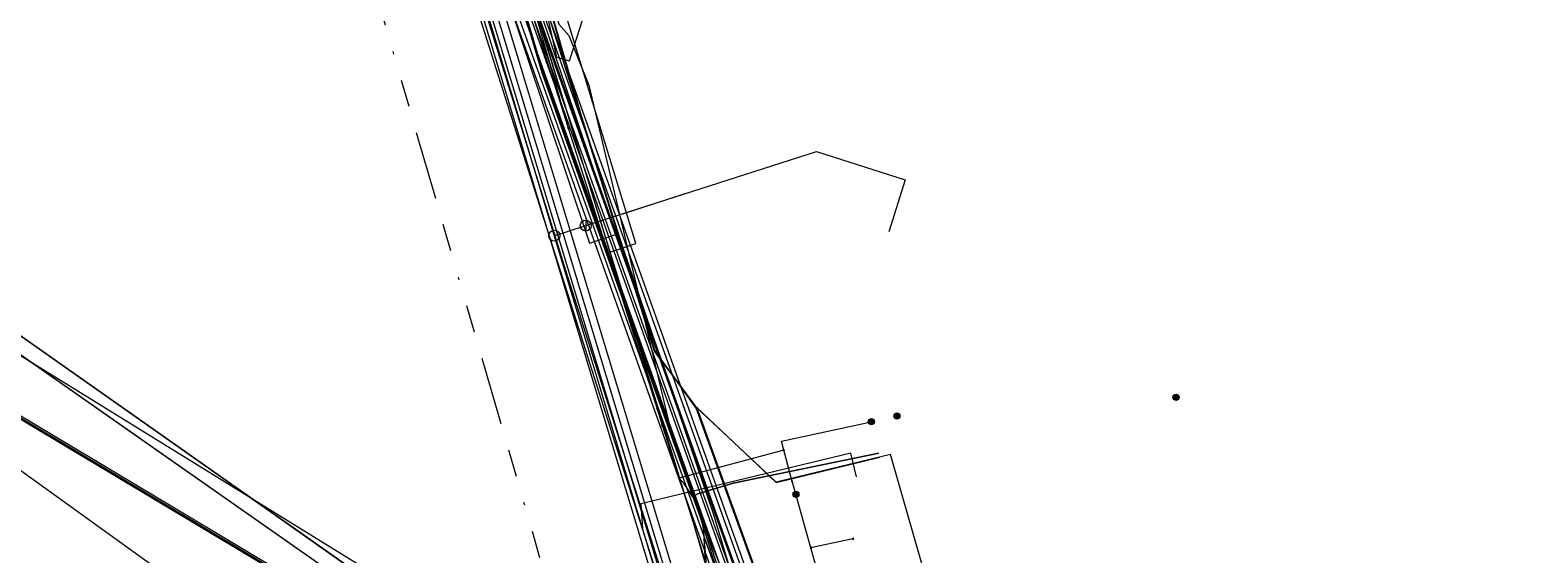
# Model space of a CAD drawing. Header units: metres. Extents: x 151922 to 154458, y 463415 to 464223.
# Tile 138 of 164: x 154259 to 154314, y 463583 to 463603. Entities that reach past the tile are written whole.
import ezdxf
from ezdxf.enums import TextEntityAlignment as Align
from ezdxf.lldxf.tags import DXFTag

# ---------------------------------------------------------------- set-up
doc = ezdxf.new("R2010")
doc.units = ezdxf.units.M
doc.linetypes.add('RI-OVERIG-SO', pattern=[17, 5, -2, 2, -2, 0, -2, 2, -2])
doc.layers.get('0').update_dxf_attribs({"lineweight": 9})
for name, color, linetype, lineweight in [('B-PV-KL-DATA-G', 90, 'KL-DATA-SO', 9), ('B-PV-KL-DATA_DUCT-G', 90, 'Continuous', 9), ('B-PV-KL-DATA_HULPSTUK-S', 90, 'Continuous', 9), ('B-PV-KL-DATA_KABELBED-G', 90, 'Continuous', 9), ('B-PV-KL-DATA_MANTELBUIS-G', 90, 'Continuous', 9), ('B-PV-KL-ET_HS-G', 10, 'KL-HS-SO', 9), ('B-PV-KL-ET_HS_MANTELBUIS-G', 10, 'Continuous', 9), ('B-PV-KL-ET_LS-G', 190, 'KL-LS-SO', 9), ('B-PV-KL-ET_LS_MANTELBUIS-G', 190, 'Continuous', 9), ('B-PV-KL-ET_MS-G', 130, 'KL-MS-SO', 9), ('B-PV-KL-ET_MS_MANTELBUIS-G', 130, 'Continuous', 9), ('B-PV-KL-GAS_LD-G', 50, 'KL-GAS_LD-SO', 9), ('B-PV-KL-GAS_LD_HULPSTUK-S', 50, 'Continuous', 9), ('B-PV-KL-GAS_LD_MANTELBUIS-G', 50, 'Continuous', 9), ('B-PV-KL-WATER-G', 170, 'KL-WATER-SO', 9), ('B-PV-KL-WATER_MANTELBUIS-G', 170, 'Continuous', 9), ('B-PV-OG-INFO-G', 7, 'Continuous', 9), ('B-PV-RI-VRIJVERVAL-G', 210, 'RI-OVERIG-SO', 9)]:
    doc.layers.add(name, color=color, linetype=linetype, lineweight=lineweight)
doc.styles.add('NLCS-ISO', font='txt')
doc.styles.get("Standard").update_dxf_attribs({"font": 'arial.ttf'})
tags = doc.linetypes.add('KL-DATA-SO', pattern='A,4,-1,[101,NLCS.SHX,S=0.5,R=0,X=0,Y=0],-1,4,-1,["D",Standard,S=1,R=0,X=-0.25,Y=-0.5],-1.5', length=12.5).pattern_tags.tags
tags[18] = DXFTag(74, 10)
tags = doc.linetypes.add('KL-GAS_LD-SO', pattern='A,4,-1,[69,NLCS.SHX,S=0.5,R=0,X=0,Y=0],-1,4,-1,["L",Standard,S=1,R=0,X=0.25,Y=-0.5],-2', length=13).pattern_tags.tags
tags[18] = DXFTag(74, 10)
tags = doc.linetypes.add('KL-HS-SO', pattern='A,4,-1,[103,NLCS.SHX,S=0.75,R=0,X=0,Y=0],-1,4,-1,["H",Standard,S=1,R=0,X=0,Y=-0.5],-2', length=13).pattern_tags.tags
tags[18] = DXFTag(74, 10)
tags = doc.linetypes.add('KL-LS-SO', pattern='A,4,-1,[103,NLCS.SHX,S=0.75,R=0,X=0,Y=0],-1,4,-1,["L",Standard,S=1,R=0,X=0,Y=-0.5],-2', length=13).pattern_tags.tags
tags[18] = DXFTag(74, 10)
tags = doc.linetypes.add('KL-MS-SO', pattern='A,4,-1,[103,NLCS.SHX,S=0.75,R=0,X=0,Y=0],-1,4,-1,["M",Standard,S=1,R=0,X=0,Y=-0.5],-2', length=13).pattern_tags.tags
tags[18] = DXFTag(74, 10)
doc.linetypes.add('KL-WATER-SO', pattern='A,7,-0.5,[168,NLCS.SHX,S=0.75,R=0,X=0.75,Y=0],-2', length=9.5)

# ---------------------------------------------------------------- blocks, each defined once
blk = doc.blocks.new('SKL-WTB_HULP_AFSLUITER-SO')
at = {"color": 0, "linetype": 'ByBlock', "lineweight": 18}
blk.add_lwpolyline([(0, 0.8), (0, -0.8)], dxfattribs=at)
blk.add_circle((0, 0), 1, dxfattribs=at)
at = {"color": 0, "linetype": 'ByBlock', "lineweight": 18, "style": 'NLCS-ISO', "flags": 1}
for tag, p in [('TYPE', (1.5, 0)), ('OMSCHRIJVING', (1.5, -3)), ('LABEL', (1.5, -1.5))]:
    blk.add_attdef(tag, p, '', height=1, dxfattribs=at)
blk = doc.blocks.new('SKL-WTB_HULP_T STUK-SO')
at = {"color": 0, "linetype": 'ByBlock', "lineweight": 18}
blk.add_circle((0, 0), 1, dxfattribs=at)
at = {"color": 0, "linetype": 'ByBlock', "lineweight": -2, "style": 'NLCS-ISO'}
blk.add_text('T', height=1, dxfattribs=at).set_placement((0, 0), align=Align.MIDDLE_CENTER)
at = {"color": 0, "linetype": 'ByBlock', "lineweight": 18, "style": 'NLCS-ISO', "flags": 1}
for tag, p in [('TYPE', (1.5, 0)), ('OMSCHRIJVING', (1.5, -3)), ('LABEL', (1.5, -1.5))]:
    blk.add_attdef(tag, p, '', height=1, dxfattribs=at)
blk = doc.blocks.new('SKL-WTB_HULP_OVERIG-SO')
at = {"color": 0, "linetype": 'ByBlock', "lineweight": 18}
for points in [[(-0.14, 0.14), (0.14, -0.14)], [(0.14, 0.14), (-0.14, -0.14)]]:
    blk.add_lwpolyline(points, dxfattribs=at)
at = {"color": 0, "linetype": 'ByBlock', "lineweight": 18, "style": 'NLCS-ISO', "flags": 1}
for tag, p in [('TYPE', (1.5, 0)), ('OMSCHRIJVING', (1.5, -3)), ('LABEL', (1.5, -1.5))]:
    blk.add_attdef(tag, p, '', height=1, dxfattribs=at)
blk = doc.blocks.new('SKL-WTB_HULP_MOF-SO')
at = {"linetype": 'ByBlock', "lineweight": 18}
h = blk.add_hatch(color=0, dxfattribs=at)
h.dxf.hatch_style = 1
h.paths.add_polyline_path([(-0.5625, 0, 1), (0.5625, 0, 1)])
at = {"color": 0, "linetype": 'ByBlock', "lineweight": 18}
blk.add_circle((0, 0), 0.5625, dxfattribs=at)
at = {"color": 0, "linetype": 'ByBlock', "lineweight": 18, "style": 'NLCS-ISO', "flags": 1}
for tag, p in [('TYPE', (1.5, 0)), ('OMSCHRIJVING', (1.5, -3)), ('LABEL', (1.5, -1.5))]:
    blk.add_attdef(tag, p, '', height=1, dxfattribs=at)

msp = doc.modelspace()

# ---------------------------------------------------------------- linework, layer by layer
at = {"layer": 'B-PV-KL-DATA-G', "ltscale": 0.5, "flags": 128}
for points in [[(154242.34, 463702.175), (154260.827, 463650.13), (154284.007, 463585.15), (154289.146, 463570.797), (154292.354, 463562.67), (154294.721, 463557.167), (154297.624, 463551.098), (154299.423, 463547.636), (154301.531, 463543.836), (154306.276, 463536.203), (154310.038, 463530.531), (154314.798, 463523.876), (154319.281, 463518.121), (154324.16, 463512.208), (154330.138, 463505.559), (154334.91, 463500.619), (154342.443, 463493.459), (154349.773, 463487.088), (154358.435, 463480.291), (154376.015, 463466.307), (154378.758, 463465.333), (154378.978, 463465.226), (154379.11, 463465.128), (154379.243, 463464.991), (154379.335, 463464.859), (154379.419, 463464.684), (154379.472, 463464.494), (154379.488, 463464.356), (154379.481, 463464.16), (154379.445, 463463.986), (154379.35, 463463.76), (154378.973, 463463.085), (154376.674, 463459.977), (154376.131, 463459.288), (154375.567, 463458.862), (154375.122, 463458.994), (154364.332, 463467.826), (154354.895, 463475.496), (154353.193, 463476.995), (154351.081, 463477.824), (154348.972, 463477.003), (154348.442, 463476.54), (154342.157, 463469.739), (154337.335, 463463.964), (154337.207, 463463.544), (154337.807, 463463.035)], [(154243.706, 463701.101), (154243.816, 463700.856), (154245.611, 463696.784), (154247.007, 463693.524), (154248.877, 463689.033), (154250.982, 463683.886), (154253.339, 463677.846), (154255.706, 463671.706), (154259.203, 463661.877), (154262.157, 463654.274), (154262.696, 463652.386), (154263.236, 463649.785), (154263.864, 463647.55), (154263.842, 463647.544), (154271.796, 463621.307), (154273.318, 463616.172), (154275.264, 463609.408), (154277.739, 463601.092), (154283.557, 463584.763), (154286.844, 463574.231), (154295.815, 463568.223)], [(154247.159, 463698.386), (154251.253, 463688.844), (154254.448, 463679.909), (154257.177, 463673.618), (154260.058, 463665.824), (154260.092, 463661.964), (154260.483, 463658.99), (154259.908, 463656.458), (154259.922, 463656.158), (154273.302, 463610.992), (154278.613, 463593.854), (154295.268, 463541.428), (154301.751, 463524.933), (154304.199, 463520.152), (154306.001, 463517.204), (154307.289, 463514.814), (154309.336, 463512.823), (154322.361, 463501.415), (154322.946, 463500.992), (154326.319, 463500.004), (154331.548, 463494.543), (154339.94, 463485.621), (154344.549, 463481.969), (154349.362, 463478.125), (154348.81, 463477.138), (154348.372, 463476.612), (154342.235, 463469.971), (154337.245, 463464.013), (154337.09, 463463.513), (154337.337, 463463.051), (154337.903, 463462.587), (154338.025, 463461.314), (154350.801, 463450.546), (154352.003, 463449.387)], [(154370.5, 463527.4), (154369.7, 463527.5), (154369, 463527.6), (154363.5, 463531.7), (154361.4, 463533), (154357.8, 463534.7), (154341.8, 463541.2), (154337, 463543.6), (154336.1, 463544.1), (154314.6, 463556.5), (154290, 463570.6), (154283.4, 463588.8), (154281.9, 463590.9), (154279.2, 463599.5), (154275.7, 463611.6), (154268.8, 463634.2), (154262.8, 463651.8), (154260, 463659.9), (154259.7, 463660.3), (154259.4, 463660.5), (154257.3, 463667.1), (154256.4, 463670), (154253.7, 463678.4)], [(154370.47, 463527.37), (154369.74, 463527.48), (154369.02, 463527.59), (154363.5, 463531.68), (154361.43, 463533.04), (154357.85, 463534.74), (154341.8, 463541.18), (154336.97, 463543.6), (154336.1, 463544.1), (154314.63, 463556.46), (154289.99, 463570.64), (154283.42, 463588.81), (154281.88, 463590.89), (154279.18, 463599.52), (154275.68, 463611.57), (154271.22, 463626.36), (154268.83, 463634.16), (154262.83, 463651.78), (154259.95, 463659.87), (154259.74, 463660.28), (154259.39, 463660.51), (154255.98, 463659.31), (154248.67, 463655.85), (154248.29, 463656.92), (154248.3, 463659.2), (154246.17, 463665.12), (154245.83, 463665.44), (154245.26, 463665.48), (154242.15, 463664.39), (154241.73, 463664.28), (154241.46, 463664.51), (154240.91, 463665.75), (154240.5, 463666.13), (154239.93, 463666.18), (154232.58, 463663.5), (154231.74, 463662.92), (154231.62, 463662.16), (154231.91, 463661.33), (154235.481, 463649.427), (154210.89, 463642.54)], [(154283.419, 463588.804), (154281.875, 463590.885), (154279.176, 463599.516), (154275.679, 463611.567), (154268.83, 463634.165), (154262.827, 463651.782), (154259.954, 463659.867), (154259.738, 463660.28), (154259.394, 463660.509)], [(154261.863, 463655.156), (154262.204, 463654.29), (154262.745, 463652.398), (154263.285, 463649.797), (154263.926, 463647.516), (154263.905, 463647.51), (154271.844, 463621.321), (154273.366, 463616.186), (154275.312, 463609.422), (154277.787, 463601.106), (154283.604, 463584.777), (154284.946, 463580.585), (154284.963, 463580.549), (154285.056, 463580.469), (154285.111, 463580.39), (154286.697, 463575.224), (154286.638, 463575.074)], [(154243.618, 463602.026), (154244.932, 463600.823), (154243.166, 463598.399), (154252.499, 463591.418), (154258.516, 463586.614), (154274.689, 463574.972)], [(154370.468, 463527.369), (154369.743, 463527.484), (154369.015, 463527.593), (154363.503, 463531.679), (154361.432, 463533.044), (154357.845, 463534.739), (154341.796, 463541.181), (154336.971, 463543.599), (154336.099, 463544.102), (154314.625, 463556.459), (154289.987, 463570.638), (154283.419, 463588.814)], [(154283.419, 463588.814), (154286.326, 463586.076), (154290.127, 463586.999)], [(154336.488, 463550.364), (154294.581, 463572.943), (154290.52, 463587.095), (154286.33, 463586.08), (154283.42, 463588.81), (154289.99, 463570.64), (154314.63, 463556.46), (154336.1, 463544.1), (154336.97, 463543.6), (154341.8, 463541.18), (154357.85, 463534.74), (154361.43, 463533.04), (154363.5, 463531.68), (154369.02, 463527.59), (154369.74, 463527.48), (154370.47, 463527.37), (154370.94, 463526.97), (154371.41, 463526.56), (154394.49, 463508.03), (154389.73, 463502.1), (154387.44, 463504.37)]]:
    msp.add_lwpolyline(points, dxfattribs=at)
at = {"layer": 'B-PV-KL-DATA_DUCT-G', "ltscale": 0.5, "flags": 128}
for points in [[(154278.366, 463602.858), (154278.731, 463602.443), (154279.469, 463600.623), (154282.387, 463588.325), (154283.308, 463585.544), (154283.53, 463584.889)], [(154290.09, 463587.15), (154284.752, 463586.047), (154283.428, 463585.652), (154283.308, 463585.544), (154283.53, 463584.889)], [(154283.53, 463584.889), (154288.12, 463573.37), (154288.702, 463572.214), (154289.518, 463571.546), (154295.764, 463567.353), (154337.578, 463543.546), (154339.755, 463542.446), (154340.799, 463542.12), (154344.256, 463542.038), (154344.647, 463541.916), (154344.791, 463541.54), (154344.606, 463540.555), (154345.047, 463540.207), (154364.06, 463530.133), (154364.255, 463530.78), (154364.933, 463531.227), (154365.268, 463531.2), (154365.343, 463531.946)]]:
    msp.add_lwpolyline(points, dxfattribs=at)
at = {"layer": 'B-PV-KL-DATA_KABELBED-G', "ltscale": 0.5, "flags": 128}
for points in [[(154242.714, 463701.949), (154242.767, 463701.832), (154246.618, 463692.984), (154249.54, 463685.436), (154250.998, 463681.765), (154253.45, 463675.328), (154253.734, 463674.521), (154254.148, 463673.345), (154254.48, 463672.4), (154257.275, 463664.461), (154257.67, 463663.32), (154258.494, 463660.985), (154260.364, 463655.597), (154265.683, 463639.883), (154270.552, 463624.857), (154271.659, 463621.52), (154272.947, 463617.286), (154273.159, 463616.57), (154278.683, 463599.138), (154278.71, 463599.054)], [(154139.825, 463676.317), (154140.308, 463675.998), (154163.942, 463659.089), (154227.071, 463613.697), (154256.071, 463592.315), (154283.61, 463575.304), (154287.082, 463573.159)], [(154259.149, 463665.837), (154259.438, 463665.241), (154259.542, 463664.673), (154259.557, 463663.785), (154259.947, 463662.066), (154260.109, 463660.978), (154262.99, 463653.059), (154268.038, 463638.256), (154268.255, 463637.253), (154270.059, 463631.707), (154271.431, 463626.988), (154271.567, 463626.044), (154271.558, 463625.342), (154272.791, 463621.241), (154273.158, 463620.435), (154276.068, 463611.102), (154278.366, 463602.858), (154278.731, 463602.443), (154279.469, 463600.623), (154282.387, 463588.325), (154283.308, 463585.544)], [(154277.398, 463603.617), (154277.813, 463603.721), (154278.279, 463601.65), (154278.758, 463601.509), (154282.444, 463613.079), (154286.82, 463627.221), (154287.842, 463630.365)], [(154277.398, 463603.617), (154278.683, 463599.138), (154278.708, 463599.053)], [(154278.71, 463599.054), (154281.969, 463588.769)], [(154281.969, 463588.769), (154282.159, 463588.168)], [(154282.159, 463588.168), (154282.774, 463586.229)], [(154286.609, 463587.257), (154286.521, 463587.584), (154289.815, 463588.3)], [(154286.609, 463587.257), (154282.774, 463586.229)], [(154286.919, 463586.11), (154286.609, 463587.257)], [(154283.308, 463585.544), (154283.428, 463585.652), (154284.752, 463586.047), (154290.09, 463587.15)], [(154268.396, 463546.975), (154269.663, 463548.503), (154270.862, 463549.608), (154273.391, 463552.249), (154275.682, 463555.1), (154277.718, 463558.138), (154279.484, 463561.341), (154280.966, 463564.684), (154282.153, 463568.143), (154283.037, 463571.692), (154283.61, 463575.304), (154283.823, 463577.829), (154283.884, 463580.363), (154283.793, 463582.896), (154283.681, 463584.251), (154283.641, 463584.525), (154283.579, 463584.795), (154283.495, 463585.058), (154283.39, 463585.315), (154283.265, 463585.561), (154283.119, 463585.797), (154282.956, 463586.02), (154282.774, 463586.229)], [(154282.774, 463586.229), (154283.29, 463584.603), (154283.793, 463582.896), (154286.295, 463574.392), (154286.342, 463574.211), (154286.405, 463574.036), (154286.484, 463573.866), (154286.577, 463573.705), (154286.685, 463573.552), (154286.805, 463573.409), (154286.938, 463573.278), (154287.082, 463573.159)], [(154287.603, 463583.687), (154287.603, 463583.687), (154286.938, 463586.042), (154286.919, 463586.11)], [(154283.308, 463585.544), (154283.53, 463584.889)], [(154283.53, 463584.889), (154288.12, 463573.37), (154288.702, 463572.214), (154289.518, 463571.546), (154295.764, 463567.353), (154337.578, 463543.546), (154339.755, 463542.446), (154340.799, 463542.12), (154344.256, 463542.038), (154344.647, 463541.916), (154344.791, 463541.54), (154344.606, 463540.555), (154345.047, 463540.207)], [(154269.663, 463548.503), (154270.301, 463549.119), (154270.83, 463549.63), (154272.268, 463551.02), (154274.649, 463553.751), (154276.786, 463556.676), (154278.665, 463559.773), (154280.272, 463563.02), (154281.594, 463566.392), (154282.623, 463569.866), (154283.35, 463573.415), (154283.573, 463575.327), (154283.771, 463577.013), (154283.881, 463580.634), (154283.681, 463584.251)], [(154289.144, 463584.01), (154287.603, 463583.687), (154287.602, 463583.687)], [(154292.751, 463570.548), (154290.71, 463571.709), (154289.055, 463578.546), (154287.603, 463583.687)]]:
    msp.add_lwpolyline(points, dxfattribs=at)
at = {"layer": 'B-PV-KL-DATA_MANTELBUIS-G', "ltscale": 0.5, "flags": 128}
msp.add_lwpolyline([(154269.663, 463548.503), (154270.301, 463549.119), (154270.83, 463549.63), (154272.268, 463551.02), (154274.649, 463553.751), (154276.786, 463556.676), (154278.665, 463559.773), (154280.272, 463563.02), (154281.594, 463566.392), (154282.623, 463569.866), (154283.35, 463573.415), (154283.573, 463575.327), (154283.771, 463577.013), (154283.881, 463580.634), (154283.681, 463584.251)], dxfattribs=at)
at = {"layer": 'B-PV-KL-ET_HS-G', "ltscale": 0.5, "flags": 128}
for points in [[(154369.424, 463516.11), (154359.848, 463523.678), (154343.068, 463537.206), (154342.417, 463537.468), (154341.505, 463537.674), (154337.178, 463539.081), (154331.322, 463542.994), (154305.261, 463561.039), (154290.648, 463570.565), (154277.335, 463579.49), (154277.104, 463579.836), (154276.903, 463580.013), (154276.553, 463580.065), (154276.06, 463579.99), (154273.224, 463579.13), (154272.877, 463579.155), (154270.754, 463580.444), (154268.604, 463582.548), (154255.632, 463590.303), (154243.319, 463598.612), (154163.218, 463658.07), (154161.801, 463659.632), (154145.308, 463670.812), (154139.775, 463674.723), (154133.833, 463678.895), (154092.327, 463706.377), (154091.899, 463706.648)], [(154092.685, 463706.02), (154133.777, 463678.813), (154145.252, 463670.73), (154161.735, 463659.556), (154163.15, 463657.996), (154243.261, 463598.53), (154255.578, 463590.219), (154268.542, 463582.468), (154270.692, 463580.364), (154272.845, 463579.057), (154273.236, 463579.028), (154276.082, 463579.892), (154276.553, 463579.963), (154276.859, 463579.919), (154277.028, 463579.77), (154277.263, 463579.418), (154290.524, 463570.527), (154305.199, 463560.961), (154331.257, 463542.925), (154337.134, 463538.991), (154341.497, 463537.574), (154342.387, 463537.372), (154343.016, 463537.118), (154359.786, 463523.6), (154363.01, 463521.034), (154365.145, 463518.911), (154370.059, 463513.738), (154375.135, 463507.736), (154376.375, 463507.248), (154376.758, 463504.926), (154378.726, 463503.04), (154376.099, 463500), (154355.244, 463474.906), (154357.016, 463473.41)], [(154094.797, 463704.682), (154133.805, 463678.854), (154139.746, 463674.682), (154145.28, 463670.771), (154161.768, 463659.594), (154163.184, 463658.033), (154243.29, 463598.571), (154255.605, 463590.261), (154268.573, 463582.508), (154270.723, 463580.404), (154272.861, 463579.106), (154273.23, 463579.079), (154276.071, 463579.941), (154276.553, 463580.014), (154276.881, 463579.966), (154277.066, 463579.803), (154277.299, 463579.454), (154290.586, 463570.546), (154305.23, 463561), (154331.301, 463542.955), (154337.156, 463539.036), (154341.501, 463537.624), (154342.402, 463537.42), (154343.042, 463537.162), (154359.817, 463523.639), (154363.043, 463521.071), (154365.181, 463518.946), (154370.096, 463513.771), (154375.167, 463507.775), (154376.418, 463507.276), (154376.801, 463504.954), (154378.795, 463503.043), (154376.165, 463500), (154356.46, 463476.29), (154355.3, 463475.5), (154353.9, 463475.46), (154352.27, 463475.33), (154350.94, 463474.39), (154348.45, 463471.48)], [(154241.365, 463702.942), (154241.537, 463702.467), (154260.207, 463649.909), (154283.387, 463584.929), (154288.529, 463570.565), (154291.744, 463562.419), (154294.12, 463556.893), (154297.033, 463550.805), (154298.842, 463547.322), (154300.963, 463543.503), (154305.722, 463535.847), (154309.494, 463530.158), (154314.27, 463523.48), (154318.766, 463517.709), (154323.658, 463511.775), (154329.673, 463505.091), (154358.01, 463479.786), (154375.64, 463465.775), (154378.498, 463464.736), (154378.792, 463464.447), (154378.761, 463464.039), (154378.427, 463463.439), (154376.11, 463460.308), (154373.845, 463457.435), (154373.557, 463456.491), (154373.984, 463455.602), (154377.652, 463452.168), (154379.425, 463450.642)], [(154241.662, 463702.708), (154241.725, 463702.535), (154260.395, 463649.976), (154283.575, 463584.996), (154288.716, 463570.635), (154291.929, 463562.495), (154294.302, 463556.976), (154297.212, 463550.894), (154299.018, 463547.417), (154301.135, 463543.604), (154305.89, 463535.955), (154309.659, 463530.271), (154314.43, 463523.6), (154318.922, 463517.834), (154323.81, 463511.906), (154329.814, 463505.233), (154358.139, 463479.939), (154375.763, 463465.933), (154378.607, 463464.909), (154378.998, 463464.525), (154378.957, 463463.98), (154378.595, 463463.33), (154376.269, 463460.187), (154374.025, 463457.341), (154373.771, 463456.507), (154374.148, 463455.722), (154377.789, 463452.313), (154379.539, 463450.768), (154379.661, 463450.531)], [(154241.958, 463702.475), (154260.583, 463650.043), (154283.763, 463585.063), (154288.903, 463570.705), (154292.114, 463562.571), (154294.484, 463557.059), (154297.391, 463550.983), (154299.194, 463547.512), (154301.307, 463543.705), (154306.058, 463536.063), (154309.824, 463530.384), (154314.59, 463523.72), (154319.078, 463517.959), (154323.962, 463512.037), (154329.955, 463505.375), (154358.268, 463480.092), (154375.886, 463466.091), (154378.716, 463465.082), (154379.204, 463464.603), (154379.153, 463463.921), (154378.763, 463463.221), (154376.428, 463460.066), (154374.205, 463457.247), (154373.985, 463456.523), (154374.312, 463455.842), (154377.926, 463452.458), (154379.902, 463450.667)], [(154242.106, 463702.359), (154260.677, 463650.077), (154283.857, 463585.097), (154288.997, 463570.741), (154292.206, 463562.609), (154294.576, 463557.101), (154297.481, 463551.027), (154299.282, 463547.56), (154301.393, 463543.755), (154306.142, 463536.117), (154309.906, 463530.44), (154314.67, 463523.78), (154319.156, 463518.021), (154324.038, 463512.103), (154330.025, 463505.445), (154358.332, 463480.168), (154375.948, 463466.169), (154378.667, 463465.206), (154379.26, 463464.624), (154379.198, 463463.795), (154378.838, 463463.154), (154376.51, 463460.007), (154374.188, 463457.063), (154374.006, 463456.476), (154374.264, 463455.914), (154378.397, 463452.152), (154381.359, 463449.959)], [(154242.4, 463702.128), (154260.865, 463650.144), (154284.045, 463585.164), (154289.184, 463570.811), (154292.391, 463562.685), (154294.758, 463557.184), (154297.66, 463551.116), (154299.458, 463547.655), (154301.565, 463543.856), (154306.31, 463536.225), (154310.071, 463530.553), (154314.83, 463523.9), (154319.312, 463518.146), (154324.19, 463512.234), (154330.166, 463505.587), (154358.461, 463480.321), (154376.071, 463466.327), (154378.775, 463465.38), (154379.466, 463464.702), (154379.394, 463463.736), (154379.006, 463463.045), (154376.669, 463459.886), (154374.368, 463456.968), (154374.22, 463456.49), (154374.429, 463456.034), (154378.526, 463452.305), (154381.418, 463450.023)], [(154242.694, 463701.896), (154261.053, 463650.211), (154284.233, 463585.231), (154289.371, 463570.881), (154292.576, 463562.761), (154294.94, 463557.267), (154297.839, 463551.205), (154299.634, 463547.75), (154301.737, 463543.957), (154306.478, 463536.333), (154310.236, 463530.666), (154314.99, 463524.02), (154319.468, 463518.271), (154324.342, 463512.365), (154330.307, 463505.729), (154358.59, 463480.474), (154376.196, 463466.483), (154378.883, 463465.554), (154379.672, 463464.78), (154379.59, 463463.677), (154379.174, 463462.936), (154376.828, 463459.765), (154374.548, 463456.873), (154374.434, 463456.504), (154374.594, 463456.154), (154378.655, 463452.458), (154381.561, 463450.217)]]:
    msp.add_lwpolyline(points, dxfattribs=at)
at = {"layer": 'B-PV-KL-ET_HS_MANTELBUIS-G', "ltscale": 0.5, "flags": 128}
for points in [[(154241.141, 463703.118), (154241.395, 463702.417), (154260.065, 463649.859), (154283.245, 463584.878), (154288.388, 463570.512), (154291.605, 463562.361), (154293.984, 463556.832), (154296.899, 463550.737), (154298.709, 463547.252), (154300.833, 463543.426), (154305.595, 463535.766), (154309.371, 463530.072), (154314.149, 463523.391), (154318.649, 463517.615), (154323.545, 463511.678), (154329.566, 463504.984), (154357.913, 463479.671), (154375.544, 463465.66), (154376.29, 463466.6)], [(154376.29, 463466.6), (154358.687, 463480.589), (154330.414, 463505.836), (154324.455, 463512.462), (154319.585, 463518.365), (154315.111, 463524.109), (154310.359, 463530.752), (154306.605, 463536.414), (154301.867, 463544.034), (154299.767, 463547.82), (154297.973, 463551.273), (154295.076, 463557.328), (154292.715, 463562.819), (154289.512, 463570.934), (154284.375, 463585.282), (154261.195, 463650.261), (154242.916, 463701.722)], [(154322.675, 463501.771), (154309.631, 463513.129), (154308.164, 463514.668), (154307.665, 463515.404), (154306.344, 463517.421), (154304.632, 463520.317), (154301.98, 463525.955), (154299.405, 463532.306), (154296.826, 463539.054), (154295.781, 463541.631), (154293.211, 463549.778), (154288.451, 463564.231), (154284.847, 463575.252), (154260.345, 463656.295)], [(154259.579, 463656.063), (154284.083, 463575.012), (154287.691, 463563.981), (154292.449, 463549.532), (154295.027, 463541.359), (154296.082, 463538.76), (154298.661, 463532.012), (154301.246, 463525.635), (154303.924, 463519.943), (154305.664, 463516.999), (154306.999, 463514.96), (154307.54, 463514.164), (154309.077, 463512.551), (154322.151, 463501.167)], [(154276.31, 463604.315), (154279.491, 463594.833), (154280.439, 463595.151), (154277.258, 463604.633), (154276.31, 463604.315)], [(154277.292, 463604.138), (154280.238, 463594.503), (154281.186, 463594.825), (154278.24, 463604.46), (154277.292, 463604.138)]]:
    msp.add_lwpolyline(points, dxfattribs=at)
at = {"layer": 'B-PV-KL-ET_LS-G', "ltscale": 0.5, "flags": 128}
msp.add_lwpolyline([(154275.531, 463610.845), (154280.712, 463594.664), (154284.034, 463584.896), (154284.67, 463582.79)], dxfattribs=at)
at = {"layer": 'B-PV-KL-ET_LS_MANTELBUIS-G', "ltscale": 0.5, "flags": 128}
for points in [[(154241.141, 463703.118), (154241.395, 463702.417), (154260.065, 463649.859), (154283.245, 463584.878), (154288.388, 463570.512), (154291.605, 463562.361), (154293.984, 463556.832), (154296.899, 463550.737), (154298.709, 463547.252), (154300.833, 463543.426), (154305.595, 463535.766), (154309.371, 463530.072), (154314.149, 463523.391), (154318.649, 463517.615), (154323.545, 463511.678), (154329.566, 463504.984), (154357.913, 463479.671), (154375.544, 463465.66), (154376.29, 463466.6)], [(154376.29, 463466.6), (154358.687, 463480.589), (154330.414, 463505.836), (154324.455, 463512.462), (154319.585, 463518.365), (154315.111, 463524.109), (154310.359, 463530.752), (154306.605, 463536.414), (154301.867, 463544.034), (154299.767, 463547.82), (154297.973, 463551.273), (154295.076, 463557.328), (154292.715, 463562.819), (154289.512, 463570.934), (154284.375, 463585.282), (154261.195, 463650.261), (154242.916, 463701.722)], [(154322.675, 463501.771), (154309.631, 463513.129), (154308.164, 463514.668), (154307.665, 463515.404), (154306.344, 463517.421), (154304.632, 463520.317), (154301.98, 463525.955), (154299.405, 463532.306), (154296.826, 463539.054), (154295.781, 463541.631), (154293.211, 463549.778), (154288.451, 463564.231), (154284.847, 463575.252), (154260.345, 463656.295)], [(154259.579, 463656.063), (154284.083, 463575.012), (154287.691, 463563.981), (154292.449, 463549.532), (154295.027, 463541.359), (154296.082, 463538.76), (154298.661, 463532.012), (154301.246, 463525.635), (154303.924, 463519.943), (154305.664, 463516.999), (154306.999, 463514.96), (154307.54, 463514.164), (154309.077, 463512.551), (154322.151, 463501.167)], [(154276.31, 463604.315), (154279.491, 463594.833), (154280.439, 463595.151), (154277.258, 463604.633), (154276.31, 463604.315)], [(154277.292, 463604.138), (154280.238, 463594.503), (154281.186, 463594.825), (154278.24, 463604.46), (154277.292, 463604.138)]]:
    msp.add_lwpolyline(points, dxfattribs=at)
at = {"layer": 'B-PV-KL-ET_MS-G', "ltscale": 0.5, "flags": 128}
for points in [[(154243.421, 463701.325), (154246.368, 463695.069), (154253.441, 463676.81), (154263.909, 463647.569), (154286.338, 463574.692), (154320.173, 463552.034), (154338.842, 463539.345), (154340.063, 463538.492), (154342.377, 463536.99), (154344.301, 463535.656), (154344.612, 463535.479), (154345.279, 463535.239), (154345.631, 463535.179), (154346.759, 463535.149), (154347.941, 463535.171), (154348.685, 463535.081), (154349.377, 463534.809), (154367.402, 463520.76)], [(154375.402, 463452.836), (154378.388, 463455.94), (154378.495, 463456.188), (154378.495, 463456.47), (154378.289, 463456.961), (154369.233, 463464.813), (154360.83, 463471.858), (154352.542, 463477.609), (154349.454, 463478.211), (154344.627, 463482.066), (154340.024, 463485.714), (154331.639, 463494.629), (154326.387, 463500.115), (154323.037, 463501.135), (154322.493, 463501.561), (154309.424, 463512.912), (154307.946, 463514.491), (154307.432, 463515.249), (154306.106, 463517.273), (154304.384, 463520.186), (154301.723, 463525.843), (154299.145, 463532.203), (154296.566, 463538.951), (154295.517, 463541.536), (154292.944, 463549.692), (154288.185, 463564.143), (154284.579, 463575.168), (154260.077, 463656.214), (154260.037, 463656.458), (154260.61, 463658.985), (154260.381, 463660.725)], [(154260.186, 463660.676), (154260.407, 463658.994), (154259.833, 463656.465), (154259.848, 463656.145), (154284.388, 463575.108), (154287.995, 463564.081), (154292.753, 463549.63), (154295.329, 463541.468), (154296.38, 463538.878), (154298.959, 463532.129), (154301.54, 463525.763), (154304.207, 463520.092), (154305.936, 463517.167), (154307.265, 463515.138), (154307.79, 463514.365), (154309.285, 463512.768), (154322.314, 463501.356), (154322.913, 463500.924), (154326.279, 463499.938), (154331.494, 463494.491), (154339.889, 463485.566), (154344.502, 463481.91), (154349.329, 463478.055), (154352.462, 463477.421), (154360.708, 463471.699), (154368.862, 463464.863), (154370.094, 463463.465), (154370.033, 463463.234), (154366.787, 463460.074)]]:
    msp.add_lwpolyline(points, dxfattribs=at)
at = {"layer": 'B-PV-KL-ET_MS_MANTELBUIS-G', "ltscale": 0.5, "flags": 128}
for points in [[(154241.141, 463703.118), (154241.395, 463702.417), (154260.065, 463649.859), (154283.245, 463584.878), (154288.388, 463570.512), (154291.605, 463562.361), (154293.984, 463556.832), (154296.899, 463550.737), (154298.709, 463547.252), (154300.833, 463543.426), (154305.595, 463535.766), (154309.371, 463530.072), (154314.149, 463523.391), (154318.649, 463517.615), (154323.545, 463511.678), (154329.566, 463504.984), (154357.913, 463479.671), (154375.544, 463465.66), (154376.29, 463466.6)], [(154376.29, 463466.6), (154358.687, 463480.589), (154330.414, 463505.836), (154324.455, 463512.462), (154319.585, 463518.365), (154315.111, 463524.109), (154310.359, 463530.752), (154306.605, 463536.414), (154301.867, 463544.034), (154299.767, 463547.82), (154297.973, 463551.273), (154295.076, 463557.328), (154292.715, 463562.819), (154289.512, 463570.934), (154284.375, 463585.282), (154261.195, 463650.261), (154242.916, 463701.722)], [(154322.675, 463501.771), (154309.631, 463513.129), (154308.164, 463514.668), (154307.665, 463515.404), (154306.344, 463517.421), (154304.632, 463520.317), (154301.98, 463525.955), (154299.405, 463532.306), (154296.826, 463539.054), (154295.781, 463541.631), (154293.211, 463549.778), (154288.451, 463564.231), (154284.847, 463575.252), (154260.345, 463656.295)], [(154259.579, 463656.063), (154284.083, 463575.012), (154287.691, 463563.981), (154292.449, 463549.532), (154295.027, 463541.359), (154296.082, 463538.76), (154298.661, 463532.012), (154301.246, 463525.635), (154303.924, 463519.943), (154305.664, 463516.999), (154306.999, 463514.96), (154307.54, 463514.164), (154309.077, 463512.551), (154322.151, 463501.167)], [(154276.31, 463604.315), (154279.491, 463594.833), (154280.439, 463595.151), (154277.258, 463604.633), (154276.31, 463604.315)], [(154277.292, 463604.138), (154280.238, 463594.503), (154281.186, 463594.825), (154278.24, 463604.46), (154277.292, 463604.138)]]:
    msp.add_lwpolyline(points, dxfattribs=at)
at = {"layer": 'B-PV-KL-GAS_LD-G', "ltscale": 0.5, "flags": 128}
for points in [[(154267.284, 463631.394), (154278.202, 463595.111)], [(154239.401, 463605.105), (154244.903, 463601.105), (154284.14, 463573.522)], [(154279.353, 463595.481), (154287.804, 463598.197), (154291.06, 463597.16), (154290.453, 463595.254)], [(154278.202, 463595.111), (154279.353, 463595.481)], [(154278.202, 463595.111), (154284.531, 463574.077), (154284.14, 463573.522)], [(154289.273, 463586.277), (154289.061, 463587.152), (154281.366, 463585.287), (154281.431, 463584.379)]]:
    msp.add_lwpolyline(points, dxfattribs=at)
at = {"layer": 'B-PV-KL-GAS_LD_MANTELBUIS-G', "ltscale": 0.5, "flags": 128}
for points in [[(154244.903, 463601.105), (154273.536, 463580.976)], [(154280.71, 463595.917), (154282.997, 463596.652)]]:
    msp.add_lwpolyline(points, dxfattribs=at)
at = {"layer": 'B-PV-KL-WATER-G', "ltscale": 0.5, "flags": 128}
for points in [[(154283.918, 463575.508), (154284.12, 463575.931), (154269.798, 463620.979)], [(154282.564, 463574.435), (154280.435, 463575.507), (154280.002, 463575.799), (154241.215, 463602.94)]]:
    msp.add_lwpolyline(points, dxfattribs=at)
at = {"layer": 'B-PV-KL-WATER_MANTELBUIS-G', "ltscale": 0.5, "flags": 128}
msp.add_lwpolyline([(154246.916, 463598.951), (154277.641, 463577.451)], dxfattribs=at)
at = {"layer": 'B-PV-OG-INFO-G', "ltscale": 0.5, "flags": 128}
for points in [[(154241.141, 463703.118), (154241.395, 463702.417), (154260.065, 463649.859), (154283.245, 463584.878), (154288.388, 463570.512), (154291.605, 463562.361), (154293.984, 463556.832), (154296.899, 463550.737), (154298.709, 463547.252), (154300.833, 463543.426), (154305.595, 463535.766), (154309.371, 463530.072), (154314.149, 463523.391), (154318.649, 463517.615), (154323.545, 463511.678), (154329.566, 463504.984), (154357.913, 463479.671), (154375.544, 463465.66), (154376.29, 463466.6)], [(154241.141, 463703.118), (154241.395, 463702.417), (154260.065, 463649.859), (154283.245, 463584.878), (154288.388, 463570.512), (154291.605, 463562.361), (154293.984, 463556.832), (154296.899, 463550.737), (154298.709, 463547.252), (154300.833, 463543.426), (154305.595, 463535.766), (154309.371, 463530.072), (154314.149, 463523.391), (154318.649, 463517.615), (154323.545, 463511.678), (154329.566, 463504.984), (154357.913, 463479.671), (154375.544, 463465.66), (154376.29, 463466.6)], [(154241.141, 463703.118), (154241.395, 463702.417), (154260.065, 463649.859), (154283.245, 463584.878), (154288.388, 463570.512), (154291.605, 463562.361), (154293.984, 463556.832), (154296.899, 463550.737), (154298.709, 463547.252), (154300.833, 463543.426), (154305.595, 463535.766), (154309.371, 463530.072), (154314.149, 463523.391), (154318.649, 463517.615), (154323.545, 463511.678), (154329.566, 463504.984), (154357.913, 463479.671), (154375.544, 463465.66), (154376.29, 463466.6)], [(154376.29, 463466.6), (154358.687, 463480.589), (154330.414, 463505.836), (154324.455, 463512.462), (154319.585, 463518.365), (154315.111, 463524.109), (154310.359, 463530.752), (154306.605, 463536.414), (154301.867, 463544.034), (154299.767, 463547.82), (154297.973, 463551.273), (154295.076, 463557.328), (154292.715, 463562.819), (154289.512, 463570.934), (154284.375, 463585.282), (154261.195, 463650.261), (154242.916, 463701.722)], [(154376.29, 463466.6), (154358.687, 463480.589), (154330.414, 463505.836), (154324.455, 463512.462), (154319.585, 463518.365), (154315.111, 463524.109), (154310.359, 463530.752), (154306.605, 463536.414), (154301.867, 463544.034), (154299.767, 463547.82), (154297.973, 463551.273), (154295.076, 463557.328), (154292.715, 463562.819), (154289.512, 463570.934), (154284.375, 463585.282), (154261.195, 463650.261), (154242.916, 463701.722)], [(154376.29, 463466.6), (154358.687, 463480.589), (154330.414, 463505.836), (154324.455, 463512.462), (154319.585, 463518.365), (154315.111, 463524.109), (154310.359, 463530.752), (154306.605, 463536.414), (154301.867, 463544.034), (154299.767, 463547.82), (154297.973, 463551.273), (154295.076, 463557.328), (154292.715, 463562.819), (154289.512, 463570.934), (154284.375, 463585.282), (154261.195, 463650.261), (154242.916, 463701.722)], [(154322.675, 463501.771), (154309.631, 463513.129), (154308.164, 463514.668), (154307.665, 463515.404), (154306.344, 463517.421), (154304.632, 463520.317), (154301.98, 463525.955), (154299.405, 463532.306), (154296.826, 463539.054), (154295.781, 463541.631), (154293.211, 463549.778), (154288.451, 463564.231), (154284.847, 463575.252), (154260.345, 463656.295)], [(154322.675, 463501.771), (154309.631, 463513.129), (154308.164, 463514.668), (154307.665, 463515.404), (154306.344, 463517.421), (154304.632, 463520.317), (154301.98, 463525.955), (154299.405, 463532.306), (154296.826, 463539.054), (154295.781, 463541.631), (154293.211, 463549.778), (154288.451, 463564.231), (154284.847, 463575.252), (154260.345, 463656.295)], [(154322.675, 463501.771), (154309.631, 463513.129), (154308.164, 463514.668), (154307.665, 463515.404), (154306.344, 463517.421), (154304.632, 463520.317), (154301.98, 463525.955), (154299.405, 463532.306), (154296.826, 463539.054), (154295.781, 463541.631), (154293.211, 463549.778), (154288.451, 463564.231), (154284.847, 463575.252), (154260.345, 463656.295)], [(154259.579, 463656.063), (154284.083, 463575.012), (154287.691, 463563.981), (154292.449, 463549.532), (154295.027, 463541.359), (154296.082, 463538.76), (154298.661, 463532.012), (154301.246, 463525.635), (154303.924, 463519.943), (154305.664, 463516.999), (154306.999, 463514.96), (154307.54, 463514.164), (154309.077, 463512.551), (154322.151, 463501.167)], [(154259.579, 463656.063), (154284.083, 463575.012), (154287.691, 463563.981), (154292.449, 463549.532), (154295.027, 463541.359), (154296.082, 463538.76), (154298.661, 463532.012), (154301.246, 463525.635), (154303.924, 463519.943), (154305.664, 463516.999), (154306.999, 463514.96), (154307.54, 463514.164), (154309.077, 463512.551), (154322.151, 463501.167)], [(154259.579, 463656.063), (154284.083, 463575.012), (154287.691, 463563.981), (154292.449, 463549.532), (154295.027, 463541.359), (154296.082, 463538.76), (154298.661, 463532.012), (154301.246, 463525.635), (154303.924, 463519.943), (154305.664, 463516.999), (154306.999, 463514.96), (154307.54, 463514.164), (154309.077, 463512.551), (154322.151, 463501.167)]]:
    msp.add_lwpolyline(points, dxfattribs=at)
at = {"layer": 'B-PV-RI-VRIJVERVAL-G', "ltscale": 0.5, "flags": 128}
msp.add_lwpolyline([(154281.05, 463571.7), (154257.59, 463652.48)], dxfattribs=at)

# ---------------------------------------------------------------- block references
at = {"layer": 'B-PV-KL-DATA_HULPSTUK-S', "xscale": 0.2, "yscale": 0.2, "zscale": 0.2}
for name, p in [('SKL-WTB_HULP_OVERIG-SO', (154278.708, 463599.053)), ('SKL-WTB_HULP_OVERIG-SO', (154278.71, 463599.054)), ('SKL-WTB_HULP_OVERIG-SO', (154278.71, 463599.054)), ('SKL-WTB_HULP_MOF-SO', (154300.982, 463589.19)), ('SKL-WTB_HULP_OVERIG-SO', (154281.969, 463588.769)), ('SKL-WTB_HULP_OVERIG-SO', (154281.969, 463588.769)), ('SKL-WTB_HULP_OVERIG-SO', (154283.42, 463588.804)), ('SKL-WTB_HULP_MOF-SO', (154289.815, 463588.3)), ('SKL-WTB_HULP_OVERIG-SO', (154289.815, 463588.3)), ('SKL-WTB_HULP_MOF-SO', (154290.753, 463588.506)), ('SKL-WTB_HULP_OVERIG-SO', (154282.16, 463588.168)), ('SKL-WTB_HULP_OVERIG-SO', (154282.16, 463588.168)), ('SKL-WTB_HULP_OVERIG-SO', (154286.609, 463587.257)), ('SKL-WTB_HULP_OVERIG-SO', (154286.609, 463587.257)), ('SKL-WTB_HULP_OVERIG-SO', (154286.609, 463587.257)), ('SKL-WTB_HULP_OVERIG-SO', (154282.774, 463586.229)), ('SKL-WTB_HULP_OVERIG-SO', (154282.774, 463586.229)), ('SKL-WTB_HULP_OVERIG-SO', (154282.774, 463586.229)), ('SKL-WTB_HULP_OVERIG-SO', (154282.774, 463586.229)), ('SKL-WTB_HULP_OVERIG-SO', (154286.919, 463586.11)), ('SKL-WTB_HULP_OVERIG-SO', (154286.919, 463586.11)), ('SKL-WTB_HULP_MOF-SO', (154287.052, 463585.637)), ('SKL-WTB_HULP_OVERIG-SO', (154289.144, 463584.01)), ('SKL-WTB_HULP_OVERIG-SO', (154287.602, 463583.687)), ('SKL-WTB_HULP_OVERIG-SO', (154287.603, 463583.687)), ('SKL-WTB_HULP_OVERIG-SO', (154287.603, 463583.687))]:
    msp.add_blockref(name, p, dxfattribs=at)
at = {"layer": 'B-PV-KL-GAS_LD_HULPSTUK-S', "xscale": 0.2, "yscale": 0.2, "zscale": 0.2}
for name, p in [('SKL-WTB_HULP_AFSLUITER-SO', (154279.353, 463595.481)), ('SKL-WTB_HULP_T STUK-SO', (154278.202, 463595.111))]:
    msp.add_blockref(name, p, dxfattribs=at)

doc.saveas('drawing.dxf')
